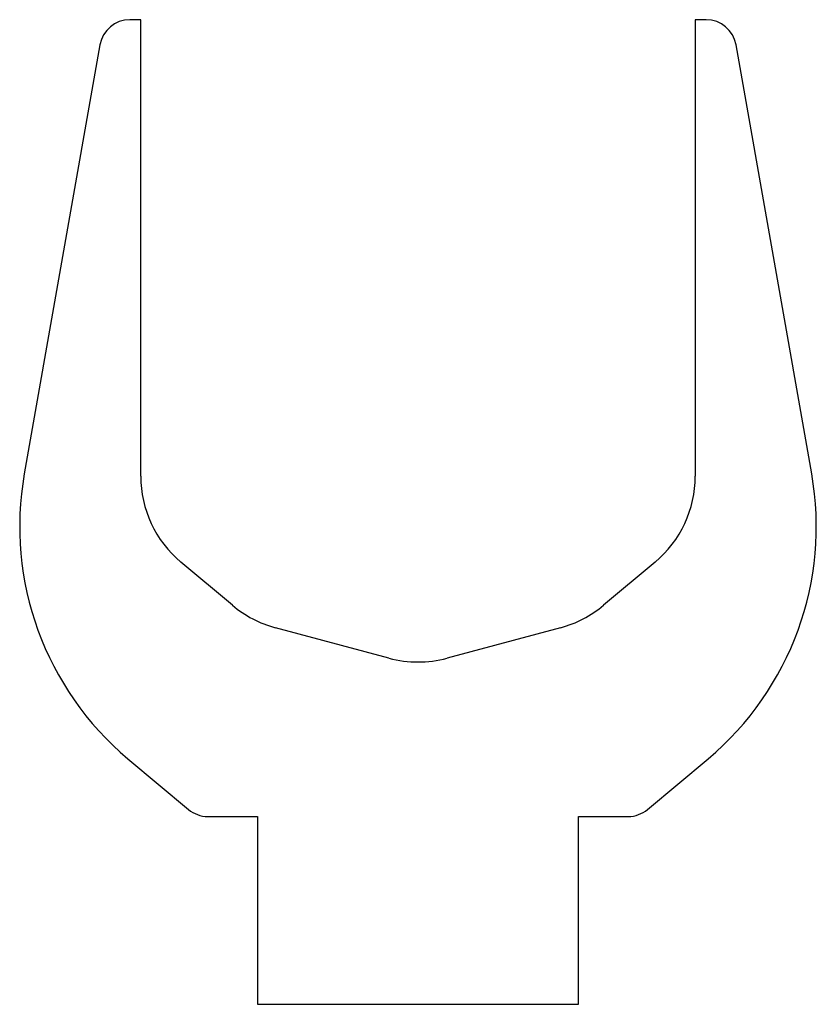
# Model space of a CAD drawing. Header units: millimetres. Extents: x 0 to 263, y 0 to 325.
import ezdxf

# ---------------------------------------------------------------- set-up
doc = ezdxf.new("R2010")
doc.units = ezdxf.units.MM
doc.linetypes.add('SLD-Sürekli', pattern=[0])

msp = doc.modelspace()

# ---------------------------------------------------------------- linework, layer by layer
at = {"color": 7, "linetype": 'SLD-Sürekli', "lineweight": 25}
for p, q in [((40.36, 325.4), (36.75, 325.4)), ((40.36, 174.73), (40.36, 325.4)), ((226.97, 325.4), (223.36, 325.4)), ((223.36, 325.4), (223.36, 174.73)), ((26.9, 317.14), (1.92, 175.45)), ((261.8, 175.45), (236.82, 317.14)), ((70.6, 132.1), (53.58, 146.38)), ((210.14, 146.38), (193.12, 132.1)), ((122.28, 114.66), (84.81, 124.7)), ((178.91, 124.7), (141.44, 114.66)), ((36.12, 81.48), (56.07, 64.74)), ((207.65, 64.74), (227.6, 81.48)), ((62.5, 62.4), (78.86, 62.4)), ((78.86, 62.4), (78.86, 0.4)), ((184.86, 0.4), (184.86, 62.4)), ((184.86, 62.4), (201.22, 62.4)), ((78.86, 0.4), (184.86, 0.4))]:
    msp.add_line(p, q, dxfattribs=at)
for centre, radius, start, end in [((36.75, 315.4), 10, 90, 170), ((226.97, 315.4), 10, 10, 90), ((100.4, 158.08), 100, 170, 230), ((77.36, 174.73), 37, 180, 230), ((186.36, 174.73), 37, 310, 0), ((163.32, 158.08), 100, 310, 10), ((94.38, 160.44), 37, 230, 255), ((169.33, 160.44), 37, 285, 310), ((131.86, 150.4), 37, 255, 285), ((62.5, 72.4), 10, 230, 270), ((201.22, 72.4), 10, 270, 310)]:
    msp.add_arc(centre, radius, start, end, dxfattribs=at)

doc.saveas('drawing.dxf')
